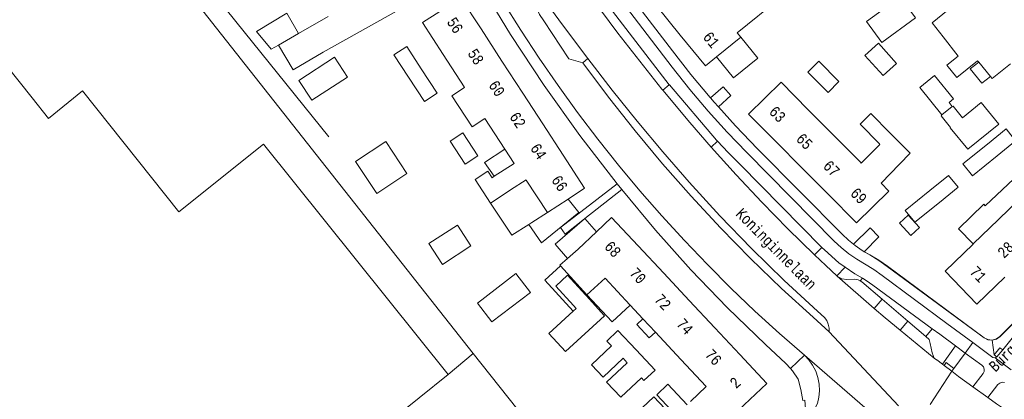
# Model space of a CAD drawing. Header units: metres. Extents: x 196790 to 198335, y 354523 to 356036.
# Tile 55 of 108: x 197499 to 197660, y 355215 to 355277. Entities that reach past the tile are written whole.
import ezdxf

# ---------------------------------------------------------------- set-up
doc = ezdxf.new("R2010")
doc.units = ezdxf.units.M
doc.linetypes.add('DGN Style 2', pattern=[186.027128, 111.616277, -74.410851])
for name, color, linetype, lineweight in [('afdak', 252, 'DGN Style 2', 18), ('bij- of bedrijfsgebouw', 252, 'Continuous', 18), ('carport', 252, 'Continuous', 18), ('functiescheiding', 252, 'Continuous', 18), ('heg of haag', 252, 'Continuous', 18), ('hoofdgebouw', 252, 'Continuous', 18), ('huisnummer BAG', 252, 'Continuous', 18), ('kant asfaltverharding', 252, 'Continuous', 18), ('kant betonverharding', 252, 'Continuous', 18), ('kant klinkerverharding', 252, 'Continuous', 18), ('kant tegelverharding', 252, 'Continuous', 18), ('raster', 252, 'Continuous', 18), ('schutting', 252, 'Continuous', 18), ('straatnaam', 252, 'Continuous', 18), ('T22_brandgang', 252, 'DGN Style 2', 18), ('tuinhuis', 252, 'DGN Style 2', 18), ('vlakafsluiter', 252, 'Continuous', 18), ('vlakafsluiter grijs', 252, 'DGN Style 2', 18)]:
    doc.layers.add(name, color=color, linetype=linetype, lineweight=lineweight)
doc.styles.add('Style-Courier New', font='cour.ttf')

msp = doc.modelspace()

# ---------------------------------------------------------------- linework, layer by layer
at = {"layer": 'afdak'}
for p, q in [((197643.055, 355243.965), (197644.485, 355245.271)), ((197644.908, 355241.936), (197643.055, 355243.965)), ((197644.485, 355245.271), (197646.338, 355243.241)), ((197646.338, 355243.241), (197644.908, 355241.936)), ((197591.715, 355232.198), (197591.571, 355232.07))]:
    msp.add_line(p, q, dxfattribs=at)
at = {"layer": 'afdak', "flags": 128}
for points in [[(197541.016, 355273.225), (197539.813, 355272.554), (197537.387, 355275.466), (197542.392, 355278.503), (197544.325, 355275.141)], [(197656.084, 355270.462), (197654.694, 355269.368), (197656.608, 355266.979), (197658.017, 355268.089)], [(197651.747, 355263.136), (197651.206, 355263.802), (197651.922, 355264.385), (197648.802, 355268.222), (197646.382, 355266.254), (197650.035, 355261.763)], [(197578.213, 355256.136), (197574.871, 355253.964), (197576.477, 355251.681)], [(197657.165, 355246.847), (197661.85, 355251.276), (197663.932, 355249.049)], [(197575.85, 355247.278), (197579.378, 355241.988), (197582.162, 355243.756)], [(197657.165, 355246.847), (197656.933, 355247.086), (197652.774, 355243.058), (197655.181, 355240.572)], [(197589.458, 355229.509), (197584.765, 355234.594), (197587.344, 355236.973)], [(197598.829, 355230.498), (197595.864, 355227.74), (197591.715, 355232.198)], [(197602.969, 355226.048), (197601.957, 355225.116), (197599.918, 355227.329), (197600.919, 355228.251)]]:
    msp.add_lwpolyline(points, dxfattribs=at)
at = {"layer": 'bij- of bedrijfsgebouw'}
for p, q in [((197637.646, 355277.095), (197640.183, 355273.669)), ((197550.224, 355271.259), (197544.355, 355267.444)), ((197550.224, 355271.259), (197552.349, 355267.989)), ((197546.48, 355264.174), (197544.355, 355267.444)), ((197546.48, 355264.174), (197552.349, 355267.989)), ((197631.325, 355265.458), (197633.105, 355267.236)), ((197651.747, 355263.136), (197650.035, 355261.763)), ((197569.232, 355257.456), (197571.327, 355258.819)), ((197591.571, 355232.07), (197591.448, 355232.204)), ((197597.929, 355221.454), (197597.634, 355221.768)), ((197598.323, 355221.035), (197597.929, 355221.454))]:
    msp.add_line(p, q, dxfattribs=at)
at = {"layer": 'bij- of bedrijfsgebouw', "flags": 128}
for points in [[(197637.646, 355277.095), (197643.15, 355281.173), (197645.688, 355277.748), (197640.183, 355273.669)], [(197562.401, 355267.958), (197560.001, 355271.648), (197562.097, 355273.011), (197564.496, 355269.322)], [(197640.361, 355268.227), (197642.587, 355270.228), (197639.59, 355273.561), (197637.364, 355271.56), (197640.361, 355268.227)], [(197631.325, 355265.458), (197628.004, 355268.803), (197629.785, 355270.575), (197633.105, 355267.236)], [(197564.496, 355269.322), (197567.086, 355265.34), (197564.99, 355263.978), (197562.401, 355267.958)], [(197653.413, 355261.301), (197656.482, 355263.795), (197659.381, 355260.226), (197654.268, 355256.139), (197651.404, 355259.669), (197651.444, 355259.701)], [(197653.413, 355261.301), (197651.865, 355263.23), (197651.747, 355263.136)], [(197639.764, 355257.008), (197636.599, 355260.224), (197638.363, 355261.981), (197641.573, 355258.741)], [(197650.035, 355261.763), (197649.886, 355261.643), (197651.444, 355259.701)], [(197571.327, 355258.819), (197573.775, 355255.054), (197571.679, 355253.691), (197569.232, 355257.456)], [(197657.527, 355256.985), (197660.618, 355259.48), (197662.101, 355257.484), (197659.09, 355255.049)], [(197657.527, 355256.985), (197653.492, 355253.729), (197655.044, 355251.778), (197659.09, 355255.049)], [(197648.066, 355249.339), (197651.124, 355251.807), (197652.686, 355249.872), (197649.632, 355247.4)], [(197648.066, 355249.339), (197644.009, 355246.065), (197645.57, 355244.113), (197649.632, 355247.4)], [(197565.752, 355240.633), (197567.981, 355237.203), (197572.643, 355240.233), (197570.414, 355243.663), (197565.752, 355240.633)], [(197573.725, 355230.843), (197580.046, 355235.69), (197582.412, 355232.605), (197576.091, 355227.758), (197573.725, 355230.843)], [(197591.448, 355232.204), (197588.526, 355235.409), (197586.59, 355233.644), (197589.512, 355230.439)], [(197589.458, 355229.509), (197585.462, 355225.867), (197588.162, 355222.905), (197594.586, 355228.761), (197591.571, 355232.07)], [(197589.512, 355230.439), (197589.95, 355229.958), (197589.458, 355229.509)], [(197599.776, 355223.138), (197596.777, 355226.328), (197594.968, 355224.605), (197595.735, 355223.789)], [(197595.735, 355223.789), (197592.454, 355220.706), (197594.353, 355218.685), (197597.634, 355221.768)], [(197600.658, 355218.55), (197601.064, 355218.118), (197602.923, 355219.791), (197599.776, 355223.138)], [(197598.323, 355221.035), (197594.919, 355217.835), (197597.254, 355215.351), (197600.658, 355218.55)], [(197606.39, 355212.359), (197603.173, 355215.786), (197604.995, 355217.497), (197608.17, 355214.116)], [(197605.455, 355212.537), (197602.717, 355215.453), (197597.862, 355210.894), (197600.6, 355207.978), (197605.455, 355212.537)]]:
    msp.add_lwpolyline(points, dxfattribs=at)
at = {"layer": 'carport'}
msp.add_line((197591.389, 355244.728), (197593.265, 355242.555), dxfattribs=at)
at = {"layer": 'carport', "flags": 128}
for points in [[(197616.989, 355274.555), (197619.773, 355271.122), (197615.773, 355267.879), (197612.99, 355271.313)], [(197582.162, 355243.756), (197584.229, 355240.736), (197590.403, 355245.721), (197588.612, 355247.94)], [(197585.245, 355245.752), (197582.656, 355244.069), (197582.162, 355243.756)], [(197588.515, 355238.184), (197586.503, 355240.515), (197591.329, 355244.681)], [(197591.329, 355244.681), (197591.387, 355244.731), (197591.389, 355244.728)]]:
    msp.add_lwpolyline(points, dxfattribs=at)
at = {"layer": 'functiescheiding'}
for p, q in [((197640.221, 355231.5), (197638.913, 355229.972)), ((197643.198, 355226.363), (197644.451, 355227.881))]:
    msp.add_line(p, q, dxfattribs=at)
at = {"layer": 'heg of haag'}
for p, q in [((197613.314, 355263.11), (197615.358, 355264.95)), ((197637.285, 355239.287), (197639.68, 355241.717))]:
    msp.add_line(p, q, dxfattribs=at)
at = {"layer": 'heg of haag', "flags": 128}
msp.add_lwpolyline([(197637.327, 355239.284), (197638.208, 355238.789), (197639.67, 355237.882), (197641.075, 355236.89), (197656.981, 355225.143), (197657.594, 355224.837), (197658.317, 355224.759), (197659.021, 355224.947), (197659.579, 355225.343), (197664.883, 355230.72)], dxfattribs=at)
at = {"layer": 'hoofdgebouw'}
for p, q in [((197616.406, 355275.269), (197627.154, 355283.989)), ((197607.052, 355274.893), (197603.194, 355279.624)), ((197544.325, 355275.141), (197549.177, 355277.95)), ((197568.11, 355271.672), (197564.68, 355276.946)), ((197650.252, 355274.629), (197648.423, 355276.879)), ((197541.016, 355273.225), (197544.325, 355275.141)), ((197577.741, 355270.612), (197574.304, 355275.9)), ((197616.989, 355274.555), (197612.99, 355271.313)), ((197616.406, 355275.269), (197616.989, 355274.555)), ((197650.252, 355274.629), (197652.706, 355271.443)), ((197571.545, 355266.389), (197568.11, 355271.672)), ((197581.17, 355265.336), (197577.741, 355270.612)), ((197658.017, 355268.089), (197656.084, 355270.462)), ((197658.305, 355267.736), (197661.306, 355270.18)), ((197658.305, 355267.736), (197658.017, 355268.089)), ((197571.613, 355266.285), (197571.545, 355266.389)), ((197584.452, 355260.287), (197581.17, 355265.336)), ((197628.083, 355262.622), (197632.371, 355258.294)), ((197578.213, 355256.136), (197574.94, 355261.169)), ((197587.778, 355255.17), (197584.452, 355260.287)), ((197627.052, 355253.035), (197622.751, 355257.376)), ((197632.371, 355258.294), (197636.634, 355253.992)), ((197636.763, 355253.862), (197639.851, 355256.92)), ((197639.851, 355256.92), (197639.764, 355257.008)), ((197636.634, 355253.992), (197636.763, 355253.862)), ((197640.048, 355250.547), (197643.04, 355253.678)), ((197631.32, 355248.728), (197627.052, 355253.035)), ((197581.716, 355251.092), (197579.168, 355249.436)), ((197581.716, 355251.092), (197581.743, 355251.051)), ((197581.743, 355251.051), (197585.245, 355245.752)), ((197577.946, 355248.641), (197575.85, 355247.278)), ((197579.168, 355249.436), (197577.946, 355248.641)), ((197663.932, 355249.049), (197659.512, 355244.767)), ((197585.245, 355245.752), (197588.612, 355247.94)), ((197659.34, 355244.6), (197655.181, 355240.572)), ((197659.512, 355244.767), (197659.34, 355244.6)), ((197593.265, 355242.555), (197590.253, 355239.716)), ((197655.181, 355240.572), (197655.159, 355240.551)), ((197588.515, 355238.184), (197590.253, 355239.716)), ((197600.115, 355240.256), (197604.319, 355235.759)), ((197591.715, 355232.198), (197587.344, 355236.973)), ((197604.319, 355235.759), (197608.522, 355231.262)), ((197591.715, 355232.198), (197594.681, 355234.957)), ((197598.776, 355230.555), (197594.681, 355234.957)), ((197608.522, 355231.262), (197612.726, 355226.764)), ((197598.829, 355230.498), (197598.776, 355230.555)), ((197600.919, 355228.251), (197598.829, 355230.498)), ((197602.969, 355226.048), (197600.919, 355228.251)), ((197607.162, 355221.541), (197602.969, 355226.048)), ((197612.726, 355226.764), (197616.836, 355222.367)), ((197611.282, 355217.113), (197607.162, 355221.541)), ((197559.235, 355211.366), (197568.896, 355219.081)), ((197608.732, 355214.657), (197611.282, 355217.113))]:
    msp.add_line(p, q, dxfattribs=at)
at = {"layer": 'hoofdgebouw', "flags": 128}
for points in [[(197663.16, 355279.804), (197662.588, 355280.508), (197663.091, 355280.972), (197661.374, 355283.094), (197660.838, 355282.674), (197658.702, 355285.297), (197648.423, 355276.879)], [(197548.364, 355272.071), (197562.786, 355280.157), (197561.394, 355282.525)], [(197574.304, 355275.9), (197570.968, 355281.033), (197564.68, 355276.946)], [(197612.99, 355271.313), (197611.172, 355269.839), (197607.052, 355274.893)], [(197548.364, 355272.071), (197543.459, 355269.151), (197541.016, 355273.225)], [(197656.084, 355270.462), (197655.909, 355270.677), (197652.51, 355267.909), (197650.86, 355269.935), (197652.706, 355271.443)], [(197500.544, 355264.587), (197496.266, 355269.948), (197491.528, 355266.167)], [(197622.751, 355257.376), (197618.268, 355261.901), (197623.619, 355267.127), (197628.083, 355262.622)], [(197500.544, 355264.587), (197503.216, 355261.178), (197508.811, 355265.708)], [(197568.896, 355219.081), (197538.557, 355256.945), (197524.658, 355245.852), (197508.811, 355265.708)], [(197574.94, 355261.169), (197572.867, 355259.799), (197569.502, 355264.89), (197571.613, 355266.285)], [(197641.573, 355258.741), (197644.811, 355255.473), (197643.061, 355253.657), (197643.04, 355253.678)], [(197576.477, 355251.681), (197579.733, 355253.799), (197578.213, 355256.136)], [(197588.612, 355247.94), (197591.329, 355249.706), (197587.778, 355255.17)], [(197575.85, 355247.278), (197573.331, 355251.151), (197575.427, 355252.514), (197576.12, 355251.449), (197576.477, 355251.681)], [(197640.048, 355250.547), (197641.327, 355249.256), (197635.99, 355244.015), (197631.32, 355248.728)], [(197600.115, 355240.256), (197595.765, 355244.911), (197593.265, 355242.555)], [(197655.159, 355240.551), (197650.569, 355236.106), (197655.799, 355230.671), (197660.349, 355235.085)], [(197587.344, 355236.973), (197587.253, 355237.072), (197588.515, 355238.184)], [(197616.836, 355222.367), (197621.277, 355217.615), (197615.693, 355212.371), (197615.625, 355212.444), (197615.209, 355212.054)]]:
    msp.add_lwpolyline(points, dxfattribs=at)
at = {"layer": 'kant asfaltverharding'}
for p, q in [((197587.366, 355243.245), (197596.694, 355250.438)), ((197591.389, 355244.728), (197597.452, 355249.499)), ((197588.145, 355242.176), (197591.329, 355244.681)), ((197591.329, 355244.681), (197591.389, 355244.728)), ((197635.483, 355240.531), (197638.226, 355243.186)), ((197632.845, 355235.282), (197632.786, 355235.336)), ((197638.913, 355229.972), (197632.845, 355235.282)), ((197631.489, 355226.099), (197628.878, 355228.504)), ((197648.783, 355221.789), (197643.198, 355226.363)), ((197649.187, 355221.527), (197650.107, 355220.817)), ((197650.107, 355220.817), (197650.405, 355220.59)), ((197650.405, 355220.59), (197651.654, 355219.638)), ((197655.14, 355217.063), (197657.581, 355215.317))]:
    msp.add_line(p, q, dxfattribs=at)
at = {"layer": 'kant asfaltverharding', "flags": 128}
for points in [[(197627.456, 355222.276), (197623.352, 355225.851), (197619.322, 355229.525), (197615.371, 355233.295), (197611.502, 355237.16), (197607.718, 355241.115), (197604.022, 355245.159), (197600.418, 355249.288), (197596.907, 355253.5), (197593.494, 355257.79), (197590.18, 355262.156), (197586.969, 355266.595), (197583.861, 355271.102), (197580.861, 355275.673), (197577.969, 355280.306), (197575.187, 355284.996), (197572.517, 355289.739)], [(197604.184, 355265.832), (197604.032, 355266.018), (197596.789, 355275.204), (197589.848, 355284.644)], [(197591.051, 355270.349), (197588.74, 355270.968), (197584.619, 355277.226), (197583.935, 355278.278), (197583.378, 355279.413), (197582.963, 355280.607), (197582.697, 355281.834), (197582.798, 355282.147), (197583.062, 355282.344), (197583.391, 355282.35), (197583.662, 355282.164)], [(197583.662, 355282.164), (197587.693, 355276.557), (197591.832, 355271.024)], [(197591.051, 355270.349), (197595.261, 355264.687), (197599.628, 355259.135), (197604.15, 355253.702), (197608.819, 355248.391), (197613.633, 355243.211), (197618.584, 355238.166), (197623.668, 355233.262), (197628.878, 355228.504)], [(197629.603, 355229.501), (197624.107, 355234.579), (197618.755, 355239.812), (197613.552, 355245.193), (197608.504, 355250.717), (197604.2, 355255.68), (197599.985, 355260.721), (197595.862, 355265.836), (197591.832, 355271.024)], [(197612.111, 355256.462), (197608.611, 355260.505), (197604.184, 355265.832)], [(197629.123, 355238.771), (197624.729, 355243.055), (197620.427, 355247.433), (197616.22, 355251.903), (197612.111, 355256.462)], [(197632.786, 355235.336), (197630.947, 355237.045), (197629.123, 355238.771)], [(197629.603, 355229.501), (197630.736, 355228.491), (197631.106, 355227.972), (197631.366, 355227.375), (197631.495, 355226.736), (197631.489, 355226.099)], [(197643.198, 355226.363), (197640.708, 355228.402), (197638.913, 355229.972)], [(197606.671, 355190.602), (197625.52, 355208.328), (197626.712, 355209.701), (197627.793, 355211.17), (197628.752, 355212.722), (197629.578, 355214.342), (197629.817, 355215.358), (197629.917, 355216.429), (197629.866, 355217.525), (197629.657, 355218.614), (197629.295, 355219.662), (197628.792, 355220.637), (197628.17, 355221.514), (197627.456, 355222.276)], [(197648.783, 355221.789), (197649.159, 355221.492), (197649.187, 355221.527)], [(197655.14, 355217.063), (197652.778, 355218.794), (197651.654, 355219.638)], [(197666.678, 355209.141), (197665.114, 355210.166), (197663.558, 355211.201), (197662.008, 355212.247), (197660.465, 355213.303), (197659.021, 355214.305), (197657.581, 355215.317)]]:
    msp.add_lwpolyline(points, dxfattribs=at)
at = {"layer": 'kant betonverharding'}
msp.add_line((197659.067, 355221.981), (197658.617, 355222.335), dxfattribs=at)
at = {"layer": 'kant betonverharding', "flags": 128}
for points in [[(197658.617, 355222.335), (197659.557, 355223.503), (197660.02, 355223.153)], [(197650.405, 355220.59), (197650.76, 355221.057), (197651.981, 355220.11)], [(197651.981, 355220.11), (197652.021, 355220.079), (197651.654, 355219.638)]]:
    msp.add_lwpolyline(points, dxfattribs=at)
at = {"layer": 'kant klinkerverharding'}
for p, q in [((197591.051, 355270.349), (197591.832, 355271.024)), ((197636.621, 355234.499), (197636.964, 355234.924)), ((197644.451, 355227.881), (197640.221, 355231.5)), ((197647.417, 355225.343), (197644.451, 355227.881)), ((197648.448, 355226.625), (197647.417, 355225.343)), ((197649.688, 355225.714), (197648.448, 355226.625))]:
    msp.add_line(p, q, dxfattribs=at)
at = {"layer": 'kant klinkerverharding', "flags": 128}
for points in [[(197573.04, 355222.538), (197512.211, 355299.696), (197513.744, 355301.232)], [(197632.845, 355235.282), (197633.576, 355234.845), (197634.408, 355234.725), (197635.592, 355234.783), (197636.287, 355234.687), (197636.621, 355234.499)], [(197640.221, 355231.5), (197636.899, 355234.343), (197636.621, 355234.499)], [(197648.448, 355226.625), (197638.687, 355233.799), (197637.565, 355234.57), (197636.964, 355234.924)], [(197648.783, 355221.789), (197648.591, 355222.212), (197648.457, 355222.643), (197648.093, 355224.175), (197647.915, 355224.852), (197647.417, 355225.343)]]:
    msp.add_lwpolyline(points, dxfattribs=at)
at = {"layer": 'kant tegelverharding'}
for p, q in [((197590.886, 355285.4), (197605.231, 355266.711)), ((197605.231, 355266.711), (197604.184, 355265.832)), ((197605.249, 355266.688), (197605.231, 355266.711)), ((197605.249, 355266.688), (197613.009, 355257.639)), ((197612.111, 355256.462), (197613.188, 355257.448)), ((197613.188, 355257.448), (197613.009, 355257.639)), ((197596.694, 355250.438), (197597.452, 355249.499)), ((197630.302, 355240.003), (197629.123, 355238.771)), ((197634.14, 355236.749), (197632.786, 355235.336)), ((197650.867, 355227.478), (197655.119, 355224.342)), ((197660.02, 355223.153), (197662.436, 355226.145)), ((197652.295, 355223.79), (197649.688, 355225.714)), ((197652.295, 355223.79), (197650.107, 355220.817)), ((197652.295, 355223.79), (197653.865, 355222.632)), ((197568.896, 355219.081), (197573.04, 355222.538)), ((197651.981, 355220.11), (197653.865, 355222.632)), ((197658.77, 355221.815), (197659.067, 355221.981))]:
    msp.add_line(p, q, dxfattribs=at)
at = {"layer": 'kant tegelverharding', "flags": 128}
for points in [[(197611.995, 355264.601), (197611.969, 355264.631), (197608.802, 355268.412), (197605.748, 355272.284), (197594.63, 355286.809), (197593.03, 355288.942), (197591.559, 355290.984)], [(197650.867, 355227.478), (197640.233, 355235.366), (197638.84, 355236.334), (197636.029, 355238.033), (197634.726, 355238.949), (197633.491, 355239.953), (197632.332, 355241.039), (197617.971, 355255.568), (197614.749, 355258.933), (197611.633, 355262.399), (197608.628, 355265.963), (197605.739, 355269.618), (197592.676, 355286.696)], [(197573.954, 355283.588), (197579.163, 355274.987), (197584.697, 355266.583), (197590.545, 355258.394), (197596.694, 355250.438)], [(197613.314, 355263.11), (197612.636, 355263.862), (197611.995, 355264.601)], [(197635.483, 355240.531), (197634.668, 355241.187), (197633.645, 355242.147), (197619.756, 355256.198), (197616.136, 355259.975), (197613.314, 355263.11)], [(197630.302, 355240.003), (197616.869, 355253.594), (197614.921, 355255.6), (197613.188, 355257.448)], [(197597.452, 355249.499), (197602.993, 355242.806), (197608.782, 355236.319), (197614.807, 355230.05), (197621.055, 355224.012)], [(197682.5, 355247.595), (197670.542, 355236.153), (197664.897, 355230.706), (197659.592, 355225.328), (197659.03, 355224.929), (197658.319, 355224.739)], [(197637.285, 355239.287), (197636.526, 355239.768), (197635.761, 355240.308), (197635.483, 355240.531)], [(197634.14, 355236.749), (197633.104, 355237.466), (197630.726, 355239.574), (197630.302, 355240.003)], [(197658.319, 355224.739), (197657.588, 355224.818), (197656.971, 355225.126), (197641.063, 355236.874), (197639.659, 355237.865), (197638.198, 355238.772), (197637.285, 355239.287)], [(197636.964, 355234.924), (197635.718, 355235.657), (197634.14, 355236.749)], [(197655.119, 355224.342), (197658.426, 355221.904), (197658.77, 355221.815)], [(197625.15, 355220.093), (197624.383, 355220.927), (197621.055, 355224.012)], [(197659.067, 355221.981), (197659.08, 355221.989), (197660.02, 355223.153)], [(197604.141, 355190.96), (197603.738, 355190.007), (197601.929, 355189.09), (197599.935, 355188.717), (197598.263, 355188.996), (197596.662, 355189.552), (197595.218, 355190.44), (197580.778, 355207.184), (197581.642, 355211.627), (197573.04, 355222.538)], [(197653.865, 355222.632), (197656.597, 355220.617), (197656.846, 355220.347), (197656.982, 355219.973), (197656.957, 355219.576), (197656.795, 355219.247), (197655.14, 355217.063)], [(197606.776, 355192.548), (197623.992, 355208.778), (197625.026, 355209.841), (197625.981, 355210.981), (197626.85, 355212.189), (197627.625, 355213.453), (197627.514, 355214.872), (197627.199, 355214.852), (197626.872, 355216.62), (197626.396, 355218.355), (197625.492, 355219.721), (197625.15, 355220.093)], [(197657.581, 355215.317), (197659.241, 355217.436), (197659.525, 355217.685), (197659.911, 355217.818), (197660.318, 355217.789)]]:
    msp.add_lwpolyline(points, dxfattribs=at)
at = {"layer": 'raster', "flags": 128}
msp.add_lwpolyline([(197504.717, 355313.663), (197509.571, 355307.497), (197528.334, 355284.264), (197549.31, 355258.15)], dxfattribs=at)
at = {"layer": 'schutting'}
msp.add_line((197611.995, 355264.601), (197614.105, 355266.4), dxfattribs=at)
at = {"layer": 'T22_brandgang'}
for p, q in [((197614.105, 355266.4), (197615.358, 355264.95)), ((197638.226, 355243.186), (197639.68, 355241.717))]:
    msp.add_line(p, q, dxfattribs=at)
at = {"layer": 'tuinhuis'}
for p, q in [((197558.641, 355257.391), (197553.686, 355254.096)), ((197562.133, 355252.139), (197558.641, 355257.391)), ((197553.686, 355254.096), (197557.177, 355248.844)), ((197557.177, 355248.844), (197562.133, 355252.139))]:
    msp.add_line(p, q, dxfattribs=at)
at = {"layer": 'vlakafsluiter'}
msp.add_line((197587.366, 355243.245), (197588.145, 355242.176), dxfattribs=at)
at = {"layer": 'vlakafsluiter grijs'}
for p, q in [((197631.489, 355226.099), (197642.924, 355213.927)), ((197653.865, 355222.632), (197655.119, 355224.342)), ((197658.319, 355224.739), (197658.617, 355222.335)), ((197625.15, 355220.093), (197627.456, 355222.276)), ((197627.456, 355222.276), (197638.186, 355212.967)), ((197658.77, 355221.815), (197661.414, 355219.878)), ((197651.654, 355219.638), (197648.097, 355214.182))]:
    msp.add_line(p, q, dxfattribs=at)

# ---------------------------------------------------------------- texts
at = {"layer": 'huisnummer BAG', "style": 'Style-Courier New', "width": 0.694444}
for s, rotation, p in [('56', 303.4994, (197568.596, 355277.045)), ('61', 308.99099, (197610.654, 355274.515)), ('58', 303.4994, (197572.013, 355271.879)), ('60', 303.4994, (197575.467, 355266.662)), ('63', 314.83792, (197621.499, 355262.141)), ('62', 303.4994, (197578.901, 355261.474)), ('65', 314.83792, (197625.943, 355257.674)), ('64', 303.4994, (197582.317, 355256.308)), ('67', 314.83792, (197630.38, 355253.215)), ('66', 303.4994, (197585.784, 355251.07)), ('69', 314.83792, (197634.85, 355248.723)), ('68', 312.81296, (197594.446, 355240.008)), ('28', 44.0276, (197660.227, 355238.084)), ('70', 312.81296, (197598.573, 355235.649)), ('71', 314.10862, (197654.477, 355235.848)), ('72', 312.81296, (197602.668, 355231.321)), ('74', 312.81296, (197606.298, 355227.291)), ('76', 312.81296, (197610.99, 355222.25)), ('2', 43.41899, (197616.226, 355216.667))]:
    msp.add_text(s, height=1.8, rotation=rotation, dxfattribs=at).set_placement(p)
at = {"layer": 'straatnaam', "style": 'Style-Courier New', "width": 0.694444}
for s, rotation, p in [('Koninginnelaan', 314.5948, (197616.021, 355245.361)), ('Burgemeester Brouwersstraat', 44.0276, (197658.825, 355219.406))]:
    msp.add_text(s, height=1.8, rotation=rotation, dxfattribs=at).set_placement(p)

doc.saveas('drawing.dxf')
